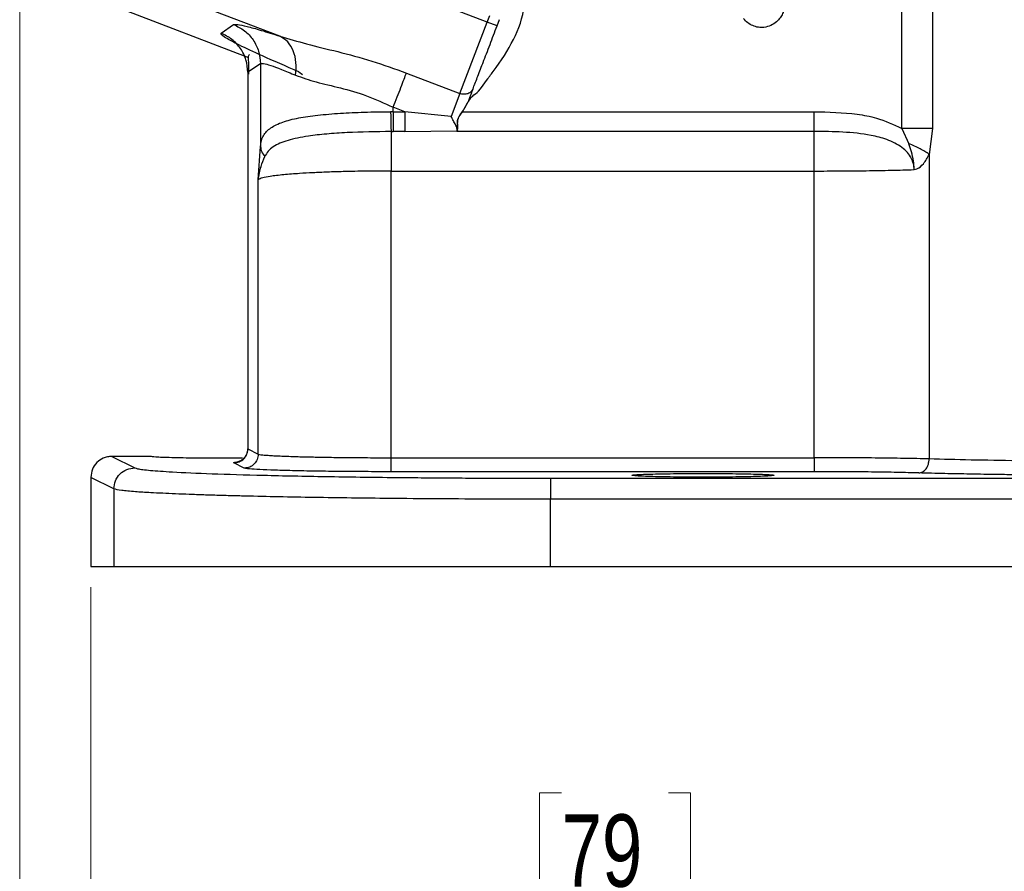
# Model space of a CAD drawing. Header units: inches. Extents: x 0.6 to 16.3, y 0.2 to 11.5.
# Tile 11 of 18: x 10 to 11.9, y 4 to 5.6. Entities that reach past the tile are written whole.
import ezdxf

# ---------------------------------------------------------------- set-up
doc = ezdxf.new("R2010")
doc.units = ezdxf.units.IN
doc.header["$MEASUREMENT"] = 0
doc.styles.add('SLDTEXTSTYLE0', font='TXT', dxfattribs={"width": 0.75})
doc.dimstyles.new('SLDDIMSTYLE1', dxfattribs={"dimtxt": 0.137795, "dimasz": 0.14, "dimexe": 0, "dimexo": 0.0625, "dimgap": 0.034449, "dimtad": 0, "dimdec": 1, "dimlfac": 1.5, "dimrnd": 1e-09, "dimzin": 12, "dimdsep": 46, "dimtxsty": 'SLDTEXTSTYLE0', "dimblk1": 'CLOSED', "dimblk2": 'CLOSED', "dimsah": 1, "dimcen": 0.09, "dimadec": 0, "dimazin": 3, "dimtfac": 1, "dimtdec": 1, "dimtofl": 0, "dimtmove": 0, "dimatfit": 3, "dimldrblk": 'CLOSED', "dimfxl": 0, "dimfrac": 2, "dimtolj": 1, "dimtzin": 12, "dimarcsym": 0})

# ---------------------------------------------------------------- blocks, each defined once
blk = doc.blocks.new('_Closed')
at = {"color": 0, "linetype": 'ByBlock', "lineweight": -2}
for p, q in [((-1, 0.166667), (0, 0)), ((-1, 0.166667), (-1, -0.166667)), ((0, 0), (-1, -0.166667)), ((0, 0), (-1, 0))]:
    blk.add_line(p, q, dxfattribs=at)
blk = doc.blocks.new('_D_4')
at = {"color": 7, "linetype": 'Continuous', "lineweight": 0}
for p, q in [((12.253, 4.8629), (12.253, 3.9374)), ((10.1697, 4.5674), (10.1697, 3.9374)), ((11.0669, 4.1752), (11.0249, 4.1752)), ((11.0249, 4.1752), (11.0249, 3.9565)), ((11.2706, 4.1752), (11.3125, 4.1752)), ((11.3125, 4.1752), (11.3125, 3.9565)), ((10.1697, 3.9768), (10.9041, 3.9768)), ((12.253, 3.9768), (11.4334, 3.9768)), ((11.0249, 3.9565), (11.0669, 3.9565)), ((11.3125, 3.9565), (11.2706, 3.9565))]:
    blk.add_line(p, q, dxfattribs=at)
at = {"color": 7, "linetype": 'Continuous', "lineweight": 18, "xscale": 0.14, "yscale": 0.14, "rotation": 180.0000000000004}
blk.add_blockref('_Closed', (10.1697, 3.9768, -0.5317), dxfattribs=at)
at = {"color": 7, "linetype": 'Continuous', "lineweight": 18, "xscale": 0.14, "yscale": 0.14}
blk.add_blockref('_Closed', (12.253, 3.9768, -0.5317), dxfattribs=at)
at = {"color": 7, "linetype": 'Continuous', "lineweight": 18, "char_height": 0.1378, "attachment_point": 1, "style": 'SLDTEXTSTYLE0'}
for s, insert in [('79', (11.0669, 4.1341)), ('3.1', (11.0415, 3.9279))]:
    blk.add_mtext(s, dxfattribs=dict(at, insert=insert))
blk = doc.blocks.new('_D_5')
at = {"color": 7, "linetype": 'Continuous', "lineweight": 0}
for p, q in [((10.0342, 5.8374), (10.0342, 3.4649)), ((12.253, 4.8629), (12.253, 3.4649)), ((10.6764, 3.7028), (10.6344, 3.7028)), ((10.6344, 3.7028), (10.6344, 3.484)), ((10.88, 3.7028), (10.922, 3.7028)), ((10.922, 3.7028), (10.922, 3.484)), ((10.0342, 3.5043), (10.5135, 3.5043)), ((12.253, 3.5043), (11.0428, 3.5043)), ((10.6344, 3.484), (10.6764, 3.484)), ((10.922, 3.484), (10.88, 3.484))]:
    blk.add_line(p, q, dxfattribs=at)
at = {"color": 7, "linetype": 'Continuous', "lineweight": 18, "xscale": 0.14, "yscale": 0.14, "rotation": 180.0000000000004}
blk.add_blockref('_Closed', (10.0342, 3.5043, -0.5317), dxfattribs=at)
at = {"color": 7, "linetype": 'Continuous', "lineweight": 18, "xscale": 0.14, "yscale": 0.14}
blk.add_blockref('_Closed', (12.253, 3.5043, -0.5317), dxfattribs=at)
at = {"color": 7, "linetype": 'Continuous', "lineweight": 18, "char_height": 0.1378, "attachment_point": 1, "style": 'SLDTEXTSTYLE0'}
for s, insert in [('85', (10.6764, 3.6617)), ('3.3', (10.6509, 3.4555))]:
    blk.add_mtext(s, dxfattribs=dict(at, insert=insert))

msp = doc.modelspace()

# ---------------------------------------------------------------- linework, layer by layer
at = {"color": 7, "linetype": 'Continuous', "lineweight": 25}
for p, q in [((10.9252, 5.644), (10.3091, 5.8805)), ((11.715, 5.4415), (11.715, 5.8462)), ((11.7738, 5.8462), (11.7738, 5.4415)), ((10.5299, 5.6175), (10.2494, 5.7251)), ((10.2281, 5.6696), (10.4701, 5.5767)), ((10.9252, 5.644), (10.93, 5.6565)), ((10.9439, 5.6368), (10.9487, 5.6493)), ((10.4178, 5.6231), (10.4418, 5.6396)), ((10.8731, 5.5081), (10.9252, 5.644)), ((10.9439, 5.6368), (10.9252, 5.644)), ((10.9421, 5.5576), (10.9581, 5.5805)), ((10.493, 5.565), (10.469, 5.5485)), ((10.493, 5.565), (10.493, 5.4073)), ((10.4687, 5.5487), (10.4687, 4.8282)), ((10.469, 5.5485), (10.469, 4.8308)), ((10.7711, 5.5472), (10.8731, 5.5081)), ((10.9124, 5.5171), (10.9254, 5.5352)), ((10.9087, 5.5126), (10.9124, 5.5171)), ((10.8731, 5.5081), (10.8563, 5.4644)), ((10.768, 5.4735), (10.746, 5.4819)), ((10.746, 5.4735), (10.746, 5.4819)), ((10.8783, 5.4735), (10.8891, 5.4922)), ((10.746, 5.4735), (10.741, 5.4735)), ((10.746, 5.4735), (10.768, 5.4735)), ((10.8563, 5.4644), (10.768, 5.4735)), ((10.8783, 5.4735), (11.548, 5.4735)), ((11.715, 5.4415), (11.7284, 5.4125)), ((11.7738, 5.4415), (11.7674, 5.3921)), ((10.7418, 5.4358), (10.746, 5.4358)), ((10.768, 5.4358), (10.746, 5.4358)), ((10.768, 5.4358), (10.8673, 5.4371)), ((10.8684, 5.4387), (10.8672, 5.4358)), ((10.8673, 5.4371), (10.8672, 5.4358)), ((11.548, 5.4358), (10.8672, 5.4358)), ((10.8673, 5.4373), (10.8676, 5.438)), ((10.8676, 5.438), (10.8677, 5.4384)), ((10.4888, 5.3438), (10.493, 5.4073)), ((11.7674, 5.3921), (11.7674, 4.8116)), ((10.7418, 5.3604), (11.548, 5.3604)), ((10.7418, 4.8139), (10.7418, 5.3604)), ((11.548, 4.8139), (11.548, 5.3604)), ((10.4888, 4.8209), (10.4888, 5.3438)), ((10.469, 4.8308), (10.4888, 4.8209)), ((10.2097, 4.8164), (10.2535, 4.7945)), ((10.284, 4.8164), (10.2097, 4.8164)), ((10.459, 4.8131), (10.4197, 4.8129)), ((10.4622, 4.7942), (10.4424, 4.8041)), ((10.7418, 4.8139), (11.548, 4.8139)), ((11.548, 4.7873), (10.7418, 4.7873)), ((10.2136, 4.7545), (10.1697, 4.7765)), ((10.1697, 4.7765), (10.1697, 4.6068)), ((11.0458, 4.7748), (13.4603, 4.7748)), ((10.2136, 4.7545), (10.2136, 4.6068)), ((11.0458, 4.6068), (11.0458, 4.7349)), ((13.4603, 4.7349), (11.0458, 4.7349)), ((10.1697, 4.6068), (10.2136, 4.6068)), ((10.2136, 4.6068), (11.0458, 4.6068)), ((11.0458, 4.6068), (13.4603, 4.6068))]:
    msp.add_line(p, q, dxfattribs=at)
at = {"color": 8, "linetype": 'Continuous', "lineweight": 25}
for p, q in [((10.5663, 5.5495), (10.5732, 5.5446)), ((10.4694, 4.8312), (10.469, 4.8308)), ((10.469, 4.8308), (10.4696, 4.8312))]:
    msp.add_line(p, q, dxfattribs=at)
at = {"color": 7, "linetype": 'Continuous', "lineweight": 25}
msp.add_circle((13.0864, 7.4232), 1.9709, dxfattribs=at)
for points, knots in [([(11.7675, 5.9065), (11.7953, 5.8843), (11.8506, 5.84), (11.951, 5.7692), (12.06, 5.7002), (12.1387, 5.6584), (12.1776, 5.6378)], [0, 0, 0, 0, 0.251703, 0.50211, 0.754105, 1, 1, 1, 1]), ([(11.7738, 5.8462), (11.7805, 5.8399), (11.794, 5.8271), (11.8155, 5.8074), (11.8376, 5.7877), (11.861, 5.7674), (11.8873, 5.7452), (11.9138, 5.7237), (11.9455, 5.6988), (11.9794, 5.6733), (12.0192, 5.6448), (12.0591, 5.6177), (12.0997, 5.5915), (12.1277, 5.5747), (12.1413, 5.5665)], [0, 0, 0, 0, 0.068875, 0.140681, 0.211146, 0.277215, 0.352453, 0.440802, 0.500774, 0.61073, 0.70758, 0.803774, 0.904773, 1, 1, 1, 1]), ([(10.9581, 5.5805), (10.9697, 5.6006), (10.9927, 5.6406), (10.9978, 5.6865), (11.0004, 5.7094)], [0, 0, 0, 0, 0.502392, 1, 1, 1, 1]), ([(11.4821, 5.7007), (11.4844, 5.6975), (11.4889, 5.691), (11.4914, 5.68), (11.4912, 5.6696), (11.4884, 5.6603), (11.4835, 5.6517), (11.4788, 5.6472), (11.4764, 5.6449)], [0, 0, 0, 0, 0.189787, 0.377225, 0.531788, 0.686436, 0.841383, 1, 1, 1, 1]), ([(11.4764, 5.6449), (11.473, 5.6424), (11.4658, 5.6372), (11.4535, 5.6338), (11.4416, 5.6339), (11.4309, 5.637), (11.4211, 5.6428), (11.4159, 5.6483), (11.4132, 5.6512)], [0, 0, 0, 0, 0.17924, 0.372951, 0.523816, 0.680757, 0.834948, 1, 1, 1, 1]), ([(10.4418, 5.6396), (10.4438, 5.6399), (10.4477, 5.6405), (10.4662, 5.6365), (10.4929, 5.6292), (10.5175, 5.6214), (10.5299, 5.6175)], [0, 0, 0, 0, 0.248228, 0.496982, 0.747291, 1, 1, 1, 1]), ([(10.898, 5.5172), (10.8986, 5.5187), (10.8996, 5.5213), (10.9008, 5.5246), (10.9015, 5.5263), (10.9031, 5.5304), (10.9074, 5.5417), (10.9129, 5.556), (10.9169, 5.5665), (10.9172, 5.5672), (10.9173, 5.5674), (10.9214, 5.5781), (10.9301, 5.6007), (10.9394, 5.625), (10.9439, 5.6368)], [0, 0, 0, 0, 0.061732, 0.106002, 0.121401, 0.123142, 0.245952, 0.483641, 0.495804, 0.499037, 0.500216, 0.500371, 0.755497, 1, 1, 1, 1]), ([(10.5663, 5.5495), (10.5418, 5.56), (10.4968, 5.5793), (10.4494, 5.6016), (10.4198, 5.6174), (10.4184, 5.6212), (10.4178, 5.6231)], [0, 0, 0, 0, 0.276938, 0.508222, 0.75687, 1, 1, 1, 1]), ([(10.5299, 5.6175), (10.5465, 5.6125), (10.5809, 5.6021), (10.6409, 5.5881), (10.7055, 5.5708), (10.7491, 5.5551), (10.7711, 5.5472)], [0, 0, 0, 0, 0.231703, 0.477108, 0.735841, 1, 1, 1, 1]), ([(10.56, 5.5429), (10.5606, 5.5512), (10.5619, 5.5677), (10.5563, 5.5899), (10.5457, 5.6079), (10.5351, 5.6143), (10.5299, 5.6175)], [0, 0, 0, 0, 0.250078, 0.5, 0.749922, 1, 1, 1, 1]), ([(10.4724, 5.5819), (10.4718, 5.5817), (10.4696, 5.581), (10.4695, 5.5748), (10.4705, 5.563), (10.4701, 5.551), (10.4699, 5.5452)], [0, 0, 0, 0, 0.109885, 0.4318433, 0.724418, 1, 1, 1, 1]), ([(10.493, 5.565), (10.4945, 5.5653), (10.4975, 5.566), (10.5116, 5.562), (10.5319, 5.5546), (10.5505, 5.5469), (10.56, 5.5429)], [0, 0, 0, 0, 0.246405, 0.494831, 0.742053, 1, 1, 1, 1]), ([(10.9254, 5.5352), (10.9258, 5.5357), (10.9267, 5.537), (10.9299, 5.5412), (10.9351, 5.5481), (10.9396, 5.5543), (10.9421, 5.5576)], [0, 0, 0, 0, 0.06445, 0.178736, 0.556812, 1, 1, 1, 1]), ([(10.56, 5.5429), (10.5726, 5.5385), (10.5979, 5.5297), (10.645, 5.5193), (10.6957, 5.505), (10.7292, 5.4897), (10.746, 5.4819)], [0, 0, 0, 0, 0.248047, 0.495522, 0.745376, 1, 1, 1, 1]), ([(10.898, 5.5172), (10.8967, 5.5138), (10.8941, 5.5071), (10.8904, 5.4973), (10.8885, 5.4925)], [0, 0, 0, 0, 0.5000001, 1, 1, 1, 1]), ([(10.8891, 5.4922), (10.8901, 5.4941), (10.8922, 5.498), (10.899, 5.5048), (10.9047, 5.5094), (10.9087, 5.5126)], [0, 0, 0, 0, 0.218399, 0.462657, 1, 1, 1, 1]), ([(10.8778, 5.4739), (10.8799, 5.4768), (10.8841, 5.4826), (10.8871, 5.4892), (10.8885, 5.4925)], [0, 0, 0, 0, 0.5013217, 1, 1, 1, 1]), ([(10.8886, 5.4925), (10.8884, 5.4921), (10.8881, 5.4913), (10.8877, 5.4905), (10.8875, 5.4901)], [0, 0, 0, 0, 0.4780816, 1, 1, 1, 1]), ([(10.8885, 5.4925), (10.8885, 5.4925), (10.8885, 5.4925), (10.8887, 5.4924), (10.8889, 5.4924), (10.8891, 5.4923), (10.8891, 5.4922)], [0, 0, 0, 0, 0.240767, 0.5, 0.759233, 1, 1, 1, 1]), ([(10.493, 5.4073), (10.4935, 5.4109), (10.4945, 5.4185), (10.4984, 5.4278), (10.5043, 5.436), (10.5152, 5.4452), (10.5341, 5.4542), (10.5645, 5.4619), (10.6018, 5.4672), (10.6442, 5.4707), (10.6913, 5.4729), (10.7241, 5.4733), (10.741, 5.4735)], [0, 0, 0, 0, 0.0572906, 0.1200176, 0.1829636, 0.245585, 0.3715842, 0.4966087, 0.6195344, 0.7470051, 0.8689312, 1, 1, 1, 1]), ([(10.741, 5.4735), (10.7411, 5.4694), (10.7412, 5.4612), (10.7413, 5.4501), (10.7416, 5.441), (10.7418, 5.4375), (10.7418, 5.4358)], [0, 0, 0, 0, 0.250069, 0.5, 0.749931, 1, 1, 1, 1]), ([(10.8676, 5.438), (10.8677, 5.4393), (10.8679, 5.4419), (10.8649, 5.4484), (10.8608, 5.456), (10.8578, 5.4616), (10.8563, 5.4644)], [0, 0, 0, 0, 0.233257, 0.496869, 0.748098, 1, 1, 1, 1]), ([(10.8677, 5.4384), (10.8681, 5.4405), (10.8688, 5.4448), (10.8679, 5.4527), (10.8691, 5.4595), (10.8721, 5.4663), (10.8755, 5.4708), (10.8778, 5.4739)], [0, 0, 0, 0, 0.246386, 0.495851, 0.622062, 0.748582, 1, 1, 1, 1]), ([(10.8684, 5.4387), (10.8687, 5.4408), (10.8694, 5.445), (10.8684, 5.4527), (10.8694, 5.4595), (10.8725, 5.4661), (10.876, 5.4706), (10.8783, 5.4735)], [0, 0, 0, 0, 0.2491913, 0.4986903, 0.6236762, 0.748911, 1, 1, 1, 1]), ([(10.8778, 5.4739), (10.8779, 5.4738), (10.8779, 5.4738), (10.878, 5.4737), (10.8782, 5.4736), (10.8782, 5.4736), (10.8783, 5.4735)], [0, 0, 0, 0, 0.245585, 0.49999, 0.7544, 1, 1, 1, 1]), ([(11.548, 5.4735), (11.5755, 5.4728), (11.6153, 5.4718), (11.6721, 5.4618), (11.6992, 5.449), (11.715, 5.4415)], [0, 0, 0, 0, 0.479555, 0.696123, 1, 1, 1, 1]), ([(10.7418, 5.4357), (10.7133, 5.4353), (10.6703, 5.4346), (10.6187, 5.4311), (10.5874, 5.4276), (10.5633, 5.4234), (10.5451, 5.419), (10.5295, 5.4135), (10.5169, 5.4068), (10.5073, 5.3987), (10.5033, 5.3917), (10.5014, 5.3883)], [0, 0, 0, 0, 0.2484419, 0.3745713, 0.4995535, 0.5838483, 0.6679147, 0.7521151, 0.8367246, 0.9215502, 1, 1, 1, 1]), ([(10.8673, 5.4371), (10.8673, 5.4371), (10.8673, 5.4372), (10.8673, 5.4373), (10.8673, 5.4373)], [0, 0, 0, 0, 0.500111, 1, 1, 1, 1]), ([(10.8684, 5.4387), (10.8683, 5.4387), (10.8682, 5.4387), (10.868, 5.4386), (10.8678, 5.4385), (10.8678, 5.4384), (10.8677, 5.4384)], [0, 0, 0, 0, 0.2437585, 0.5, 0.7562415, 1, 1, 1, 1]), ([(11.7386, 5.3631), (11.7384, 5.3668), (11.7378, 5.3744), (11.7332, 5.3854), (11.726, 5.3962), (11.7111, 5.4096), (11.6874, 5.4212), (11.6317, 5.4351), (11.5846, 5.4355), (11.548, 5.4358)], [0, 0, 0, 0, 0.04966, 0.101932, 0.15927, 0.223772, 0.370133, 0.510452, 1, 1, 1, 1]), ([(11.7674, 5.3921), (11.7619, 5.3958), (11.7509, 5.4031), (11.7359, 5.4094), (11.7284, 5.4125)], [0, 0, 0, 0, 0.500003, 1, 1, 1, 1]), ([(11.7386, 5.3631), (11.7386, 5.3651), (11.7385, 5.368), (11.7381, 5.3735), (11.737, 5.3828), (11.7341, 5.3966), (11.7303, 5.4073), (11.7284, 5.4125)], [0, 0, 0, 0, 0.117087, 0.170605, 0.32467, 0.669483, 1, 1, 1, 1]), ([(10.4888, 5.3438), (10.4902, 5.3524), (10.4926, 5.3675), (10.4987, 5.3819), (10.5013, 5.3882)], [0, 0, 0, 0, 0.564468, 1, 1, 1, 1]), ([(11.7386, 5.3631), (11.7404, 5.3635), (11.7471, 5.3651), (11.7578, 5.3745), (11.764, 5.3859), (11.7674, 5.3921)], [0, 0, 0, 0, 0.139886, 0.528328, 1, 1, 1, 1]), ([(10.7418, 5.3604), (10.7264, 5.3603), (10.6952, 5.3602), (10.6546, 5.3594), (10.6204, 5.3583), (10.5926, 5.3571), (10.5698, 5.3558), (10.5515, 5.3545), (10.5368, 5.3532), (10.5232, 5.3518), (10.5089, 5.3499), (10.4945, 5.3472), (10.4909, 5.3451), (10.4888, 5.3438)], [0, 0, 0, 0, 0.120033, 0.243263, 0.327272, 0.412719, 0.499608, 0.55743, 0.618415, 0.682561, 0.749871, 0.859789, 1, 1, 1, 1]), ([(11.548, 5.3604), (11.5647, 5.3604), (11.5986, 5.3605), (11.6483, 5.361), (11.6964, 5.3618), (11.7244, 5.3626), (11.7386, 5.3631)], [0, 0, 0, 0, 0.24175, 0.488995, 0.741742, 1, 1, 1, 1]), ([(10.4687, 4.8311), (10.4684, 4.8284), (10.4679, 4.8226), (10.4644, 4.8162), (10.4607, 4.812), (10.4575, 4.8094), (10.4543, 4.8076), (10.4516, 4.8065), (10.4499, 4.8061), (10.45, 4.8061), (10.45, 4.8061)], [0, 0, 0, 0, 0.144736, 0.299508, 0.3851, 0.478653, 0.584795, 0.711713, 0.872068, 1, 1, 1, 1]), ([(10.2097, 4.8164), (10.2069, 4.8162), (10.2013, 4.8159), (10.1913, 4.8126), (10.1806, 4.8052), (10.1715, 4.7922), (10.1703, 4.7817), (10.1697, 4.7765)], [0, 0, 0, 0, 0.136275, 0.265343, 0.500864, 0.749258, 1, 1, 1, 1]), ([(10.4197, 4.8129), (10.4026, 4.8129), (10.3764, 4.813), (10.3448, 4.8134), (10.3231, 4.8139), (10.3056, 4.8145), (10.2886, 4.8153), (10.2859, 4.816), (10.284, 4.8164)], [0, 0, 0, 0, 0.239419, 0.36831, 0.499944, 0.631588, 0.760505, 1, 1, 1, 1]), ([(10.4424, 4.8041), (10.4417, 4.8048), (10.4409, 4.8055), (10.4511, 4.8062), (10.4529, 4.8064)], [0, 0, 0, 0, 0.819202, 1, 1, 1, 1]), ([(10.4888, 4.8209), (10.4901, 4.8205), (10.4923, 4.8198), (10.5014, 4.8189), (10.5121, 4.8182), (10.5239, 4.8175), (10.5366, 4.817), (10.5502, 4.8165), (10.564, 4.816), (10.5774, 4.8157), (10.5908, 4.8154), (10.6047, 4.8151), (10.6202, 4.8148), (10.6371, 4.8146), (10.6624, 4.8143), (10.6974, 4.814), (10.7268, 4.814), (10.7418, 4.8139)], [0, 0, 0, 0, 0.098827, 0.185041, 0.258633, 0.319597, 0.38063, 0.437282, 0.489555, 0.537446, 0.578962, 0.623043, 0.669691, 0.718904, 0.770683, 0.883084, 1, 1, 1, 1]), ([(11.7674, 4.8116), (11.752, 4.812), (11.7216, 4.8127), (11.666, 4.8134), (11.6077, 4.8139), (11.5677, 4.8139), (11.548, 4.8139)], [0, 0, 0, 0, 0.261932, 0.515908, 0.76193, 1, 1, 1, 1]), ([(11.7474, 4.7849), (11.75, 4.7854), (11.7552, 4.7863), (11.7617, 4.7925), (11.7663, 4.8012), (11.767, 4.8081), (11.7674, 4.8116)], [0, 0, 0, 0, 0.250168, 0.5, 0.749832, 1, 1, 1, 1]), ([(12.1413, 4.807), (12.1063, 4.807), (12.0359, 4.8071), (11.9361, 4.8081), (11.8431, 4.8095), (11.793, 4.8109), (11.7674, 4.8116)], [0, 0, 0, 0, 0.2481, 0.499972, 0.743488, 1, 1, 1, 1]), ([(10.2535, 4.7945), (10.255, 4.794), (10.258, 4.793), (10.2682, 4.7914), (10.2827, 4.7899), (10.3015, 4.7884), (10.3361, 4.7862), (10.397, 4.7834), (10.4963, 4.7805), (10.6154, 4.778), (10.7202, 4.7766), (10.7988, 4.7759), (10.847, 4.7755), (10.8959, 4.7752), (10.9455, 4.775), (10.9955, 4.7749), (11.029, 4.7749), (11.0458, 4.7748)], [0, 0, 0, 0, 0.049993, 0.100245, 0.150239, 0.200037, 0.250147, 0.375062, 0.499983, 0.6249, 0.749838, 0.791531, 0.833238, 0.874921, 0.916457, 0.95829, 1, 1, 1, 1]), ([(10.7418, 4.7873), (10.7252, 4.7873), (10.6911, 4.7874), (10.6405, 4.7877), (10.5917, 4.7884), (10.5478, 4.7893), (10.5115, 4.7904), (10.4847, 4.7916), (10.4675, 4.7929), (10.4639, 4.7938), (10.4622, 4.7942)], [0, 0, 0, 0, 0.117056, 0.240652, 0.369503, 0.499946, 0.630871, 0.759274, 0.882905, 1, 1, 1, 1]), ([(11.7474, 4.7849), (11.7343, 4.7853), (11.7076, 4.786), (11.658, 4.7867), (11.6041, 4.7872), (11.5666, 4.7873), (11.548, 4.7873)], [0, 0, 0, 0, 0.247212, 0.500026, 0.752825, 1, 1, 1, 1]), ([(12.1413, 4.7803), (12.122, 4.7803), (12.0808, 4.7804), (12.025, 4.7806), (11.9749, 4.781), (11.9345, 4.7814), (11.891, 4.7819), (11.8449, 4.7827), (11.7938, 4.7837), (11.7635, 4.7845), (11.7474, 4.7849)], [0, 0, 0, 0, 0.130296, 0.277241, 0.38091, 0.481838, 0.568689, 0.7055, 0.843683, 1, 1, 1, 1]), ([(11.3364, 4.7769), (11.3193, 4.7769), (11.2931, 4.777), (11.2615, 4.7774), (11.2398, 4.7779), (11.2221, 4.7785), (11.2058, 4.7793), (11.1974, 4.7804), (11.2058, 4.7815), (11.2221, 4.7824), (11.2398, 4.7829), (11.2615, 4.7834), (11.2931, 4.7838), (11.3193, 4.7839), (11.3364, 4.784)], [0, 0, 0, 0, 0.119709, 0.184155, 0.249972, 0.315794, 0.380253, 0.5, 0.619747, 0.684206, 0.750028, 0.815845, 0.880291, 1, 1, 1, 1]), ([(11.3364, 4.784), (11.3534, 4.7839), (11.3797, 4.7838), (11.4113, 4.7834), (11.433, 4.7829), (11.4506, 4.7824), (11.467, 4.7815), (11.4753, 4.7804), (11.467, 4.7793), (11.4506, 4.7785), (11.433, 4.7779), (11.4113, 4.7774), (11.3797, 4.777), (11.3534, 4.7769), (11.3364, 4.7769)], [0, 0, 0, 0, 0.119709, 0.184155, 0.249972, 0.315794, 0.380253, 0.5, 0.619747, 0.684206, 0.750028, 0.815845, 0.880291, 1, 1, 1, 1]), ([(11.0458, 4.7349), (11.0122, 4.7349), (10.9448, 4.7349), (10.8447, 4.7354), (10.7545, 4.7361), (10.6743, 4.737), (10.6033, 4.738), (10.5351, 4.7392), (10.482, 4.7403), (10.4419, 4.7413), (10.4127, 4.7421), (10.3842, 4.743), (10.3567, 4.7439), (10.3305, 4.745), (10.3059, 4.7461), (10.2793, 4.7474), (10.2512, 4.7492), (10.2243, 4.7517), (10.2174, 4.7535), (10.2136, 4.7545)], [0, 0, 0, 0, 0.0795961, 0.1597884, 0.2405774, 0.3032567, 0.3673765, 0.4329369, 0.4999381, 0.5330023, 0.5673985, 0.6031266, 0.6401866, 0.6785786, 0.7183025, 0.7593582, 0.8238921, 0.9041098, 1, 1, 1, 1])]:
    msp.add_open_spline(points, degree=3, knots=knots, dxfattribs=at)
for points in [[(10.4418, 5.6396), (10.449, 5.636), (10.4635, 5.629), (10.4798, 5.6108), (10.4909, 5.589), (10.4923, 5.573), (10.493, 5.565)], [(10.469, 5.5485), (10.4683, 5.5565), (10.4669, 5.5726), (10.4558, 5.5943), (10.4395, 5.6125), (10.425, 5.6195), (10.4178, 5.6231)], [(10.746, 5.4819), (10.7486, 5.4886), (10.7537, 5.5018), (10.7607, 5.5202), (10.7669, 5.5362), (10.7697, 5.5435), (10.7711, 5.5472)], [(10.898, 5.5172), (10.8969, 5.5152), (10.8947, 5.5111), (10.8883, 5.5074), (10.8807, 5.506), (10.8756, 5.5074), (10.8731, 5.5081)], [(10.746, 5.4735), (10.746, 5.4694), (10.746, 5.4612), (10.746, 5.4501), (10.746, 5.4409), (10.746, 5.4375), (10.746, 5.4358)], [(10.768, 5.4735), (10.768, 5.4694), (10.768, 5.4612), (10.768, 5.4501), (10.768, 5.4409), (10.768, 5.4375), (10.768, 5.4358)], [(11.548, 5.4358), (11.548, 5.4375), (11.548, 5.4409), (11.548, 5.4501), (11.548, 5.4612), (11.548, 5.4694), (11.548, 5.4735)], [(11.7738, 5.4415), (11.7699, 5.4415), (11.7619, 5.4415), (11.7473, 5.4415), (11.7316, 5.4415), (11.7205, 5.4415), (11.715, 5.4415)], [(10.7418, 5.4358), (10.7418, 5.4324), (10.7418, 5.4255), (10.7418, 5.4072), (10.7418, 5.385), (10.7418, 5.3686), (10.7418, 5.3604)], [(11.548, 5.3604), (11.548, 5.3686), (11.548, 5.385), (11.548, 5.4072), (11.548, 5.4255), (11.548, 5.4324), (11.548, 5.4358)], [(10.493, 5.4073), (10.4935, 5.4038), (10.4944, 5.397), (10.499, 5.3911), (10.5013, 5.3882)], [(10.4424, 4.8041), (10.4459, 4.8045), (10.4529, 4.8053), (10.4617, 4.8115), (10.4678, 4.8203), (10.4686, 4.8273), (10.469, 4.8308)], [(10.4888, 4.8209), (10.4884, 4.8174), (10.4876, 4.8104), (10.4815, 4.8016), (10.4727, 4.7954), (10.4657, 4.7946), (10.4622, 4.7942)], [(10.7418, 4.7873), (10.7418, 4.7878), (10.7418, 4.7887), (10.7418, 4.7949), (10.7418, 4.8036), (10.7418, 4.8105), (10.7418, 4.8139)], [(11.548, 4.8139), (11.548, 4.8105), (11.548, 4.8036), (11.548, 4.7949), (11.548, 4.7887), (11.548, 4.7878), (11.548, 4.7873)], [(10.2136, 4.7545), (10.2142, 4.7598), (10.2154, 4.7702), (10.2246, 4.7835), (10.2378, 4.7927), (10.2483, 4.7939), (10.2535, 4.7945)], [(11.0458, 4.7748), (11.0458, 4.7741), (11.0458, 4.7727), (11.0458, 4.7634), (11.0458, 4.7503), (11.0458, 4.74), (11.0458, 4.7349)]]:
    msp.add_open_spline(points, degree=3, dxfattribs=at)

# ---------------------------------------------------------------- dimensions: what is measured, and where the dimension line sits
at = {"color": 7, "linetype": 'Continuous', "lineweight": 18}
for base, p1, p2, picture, middle in [((12.253, 3.5043), (10.0342, 5.8768), (12.253, 4.9023), '_D_5', (10.7782, 3.5043)), ((10.1697, 3.9768), (12.253, 4.9023), (10.1697, 4.6068), '_D_4', (11.1687, 3.9768))]:
    dim = msp.add_linear_dim(base=base, p1=p1, p2=p2, dimstyle='SLDDIMSTYLE1', dxfattribs=at)
    dim.commit()
    dim.dimension.update_dxf_attribs({"geometry": picture, "text_midpoint": middle, "dimtype": 160})

doc.saveas('drawing.dxf')
